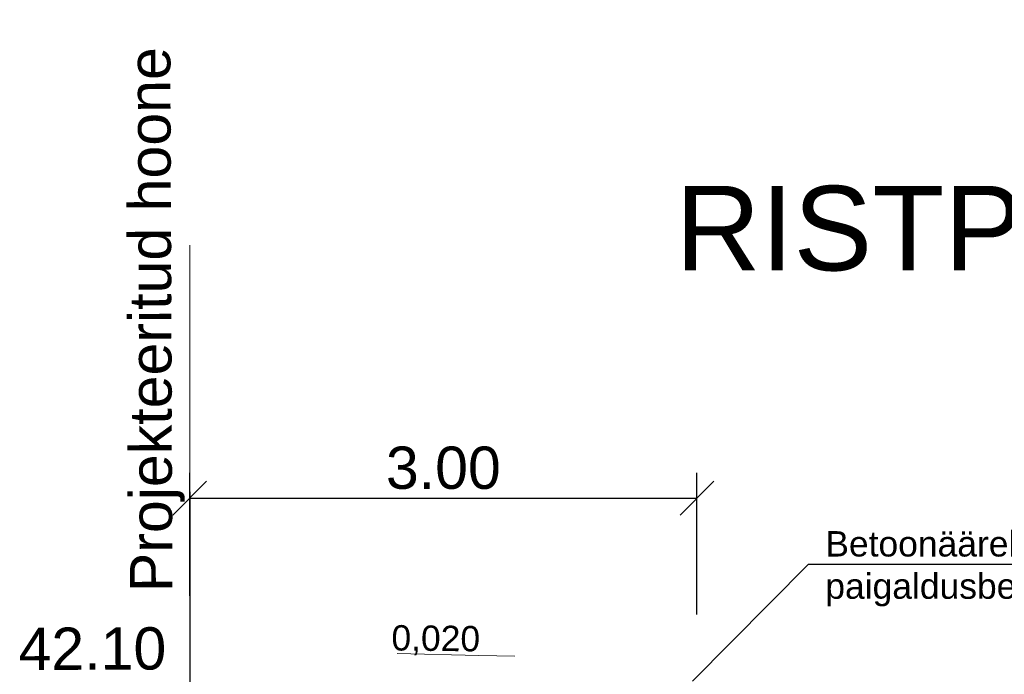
# Model space of a CAD drawing. Header units: metres. Extents: x 561538 to 562530, y 6580867 to 6581188.
# Tile 65 of 78: x 562503.32 to 562509.14, y 6580884.66 to 6580888.53. Entities that reach past the tile are written whole.
import ezdxf

# ---------------------------------------------------------------- set-up
doc = ezdxf.new("R2010")
doc.units = ezdxf.units.M
for name, color, linetype, lineweight in [('KLM_lõige', 7, 'Continuous', 9), ('VM-ristloige', 7, 'Continuous', 9), ('VV_xref', 7, 'Continuous', 9)]:
    doc.layers.add(name, color=color, linetype=linetype, lineweight=lineweight)
doc.layers.add('LK-Lõige', color=7, linetype='Continuous', lineweight=9, true_color=0x000000)
doc.styles.add('anon', font='arial.ttf')
doc.styles.add('LK-500', font='swiss.ttf', dxfattribs={"height": 1})
doc.styles.add('SWISL-KN', font='swissl.ttf')
doc.styles.add('SWISL_Kprojekt', font='swissl.ttf')

# ---------------------------------------------------------------- blocks, each defined once
blk = doc.blocks.new('_OBLIQUE')
at = {"color": 0, "linetype": 'ByBlock'}
blk.add_line((-0.5, -0.5), (0.5, 0.5), dxfattribs=at)

msp = doc.modelspace()

# ---------------------------------------------------------------- linework, layer by layer
at = {"ltscale": 0.5, "transparency": 16777216}
for p, q in [((562504.3211, 6580885.1205), (562504.3211, 6580885.8479)), ((562507.3211, 6580885.0092), (562507.3211, 6580885.8479)), ((562504.3211, 6580885.6979), (562507.3211, 6580885.6979))]:
    msp.add_line(p, q, dxfattribs=at)
at = {"ltscale": 0.5}
msp.add_line((562504.3211, 6580885.7353), (562504.3211, 6580883.0194), dxfattribs=at)
at = {"layer": 'KLM_lõige'}
for p, q in [((562506.0319, 6580884.7682), (562505.5471, 6580884.7802)), ((562506.2446, 6580884.763), (562506.0319, 6580884.7682))]:
    msp.add_line(p, q, dxfattribs=at)
at = {"layer": 'VM-ristloige', "linetype": 'ByBlock', "lineweight": -2}
msp.add_line((562507.9801, 6580885.3087), (562507.9801, 6580885.3087), dxfattribs=at)
for points in [[(562507.2944, 6580884.6166), (562507.9801, 6580885.3087)], [(562507.9801, 6580885.3087), (562511.5398, 6580885.3087)]]:
    msp.add_lwpolyline(points, dxfattribs=at)
at = {"layer": 'VV_xref', "linetype": 'Continuous', "lineweight": 9}
msp.add_line((562504.3211, 6580887.1949), (562504.3211, 6580882.5405), dxfattribs=at)

# ---------------------------------------------------------------- block references
at = {"ltscale": 0.5, "transparency": 16777216, "xscale": 0.2, "yscale": 0.2, "zscale": 0.2, "rotation": 180}
msp.add_blockref('_OBLIQUE', (562504.3211, 6580885.6979), dxfattribs=at)
at = {"ltscale": 0.5, "transparency": 16777216, "xscale": 0.2, "yscale": 0.2, "zscale": 0.2}
msp.add_blockref('_OBLIQUE', (562507.3211, 6580885.6979), dxfattribs=at)

# ---------------------------------------------------------------- texts
at = {"ltscale": 0.5, "transparency": 16777216, "insert": (562505.8211, 6580885.8764), "char_height": 0.25, "attachment_point": 5, "style": 'SWISL-KN'}
msp.add_mtext('\\A1;3.00', dxfattribs=at)
at = {"layer": 'KLM_lõige', "style": 'SWISL_Kprojekt'}
msp.add_text('RISTPROFIIL 1-1', height=0.5, dxfattribs=at).set_placement((562507.1934, 6580887.0448))
msp.add_text('0,020', height=0.15, rotation=359.33685, dxfattribs=at).set_placement((562505.5134, 6580884.7977))
at = {"layer": 'LK-Lõige', "linetype": 'Continuous', "style": 'LK-500'}
for s, rotation, p in [('Projekteeritud hoone', 90.21945, (562504.2184, 6580885.1428)), ('42.10', 0.21945, (562503.309, 6580884.6816))]:
    msp.add_text(s, height=0.25, rotation=rotation, dxfattribs=at).set_placement(p)
at = {"layer": 'VM-ristloige', "lineweight": 9, "insert": (562508.0801, 6580885.5031), "char_height": 0.15, "width": 3.643373, "attachment_point": 1, "style": 'anon'}
msp.add_mtext('{\\fSwis721 Lt BT|b0|i0|c0|p34;Betoonä\\fSwis721 Lt BT|b0|i0|c186|p34;ärekivi\\fSwis721 Lt BT|b0|i0|c0|p34; (150x290x800), \\fSwis721 Lt BT|b0|i0|c186|p34;h=\\fSwis721 Lt BT|b0|i0|c0|p34;8\\fSwis721 Lt BT|b0|i0|c186|p34;cm\\fSwis721 Lt BT|b0|i0|c0|p34; \\Ppaigaldusbetoon C16/20}', dxfattribs=at)

doc.saveas('drawing.dxf')
